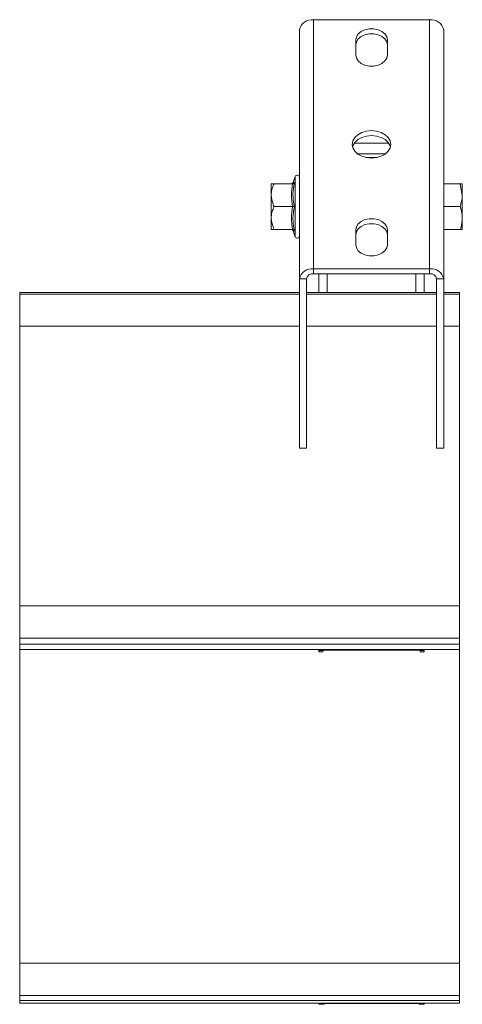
# Model space of a CAD drawing. Header units: millimetres. Extents: x -189 to 390, y -1209 to -93.
# Tile 3 of 5: x 264 to 390, y -1131 to -852. Entities that reach past the tile are written whole.
import ezdxf

# ---------------------------------------------------------------- set-up
doc = ezdxf.new("R2010")
doc.units = ezdxf.units.MM

msp = doc.modelspace()

# ---------------------------------------------------------------- linework, layer by layer
at = {"color": 7, "linetype": 'Continuous', "lineweight": 15}
for p, q in [((380.54, -851.89), (347.54, -851.89)), ((343.54, -854.72), (343.54, -925.43)), ((384.54, -925.43), (384.54, -854.72)), ((359.54, -861.86), (359.54, -857.62)), ((368.54, -857.62), (368.54, -861.86)), ((368.96, -886.92), (359.12, -886.92)), ((368.03, -889.92), (360.05, -889.92)), ((365.64, -890.97), (362.44, -890.97)), ((342.34, -896.38), (341.72, -898.08)), ((335.54, -898.42), (336.34, -898.42)), ((335.54, -898.42), (335.54, -901.67)), ((341.6, -898.42), (336.34, -898.42)), ((341.78, -898.1), (341.76, -898.1)), ((384.54, -898.42), (389.26, -898.42)), ((389.26, -898.42), (389.84, -901.67)), ((389.84, -898.42), (389.26, -898.42)), ((389.84, -901.67), (389.84, -898.42)), ((335.54, -901.67), (335.54, -908.17)), ((389.84, -908.17), (389.84, -901.67)), ((341.6, -904.92), (336.34, -904.92)), ((342.1, -904.92), (341.6, -904.92)), ((384.54, -904.92), (389.26, -904.92)), ((335.54, -911.42), (335.54, -908.17)), ((389.84, -911.42), (389.84, -908.17)), ((335.54, -911.42), (336.34, -911.42)), ((341.6, -911.42), (336.34, -911.42)), ((341.72, -911.76), (342.34, -913.47)), ((341.78, -911.74), (341.76, -911.74)), ((359.54, -915.76), (359.54, -911.52)), ((368.54, -911.52), (368.54, -915.76)), ((384.54, -911.42), (389.26, -911.42)), ((389.26, -911.42), (389.84, -911.42)), ((380.54, -922.6), (347.54, -922.6)), ((380.54, -924.02), (347.54, -924.02)), ((349.04, -929.27), (349.04, -924.02)), ((379.04, -929.27), (379.04, -924.02)), ((343.54, -925.43), (343.54, -973.51)), ((345.54, -925.43), (345.54, -973.51)), ((382.54, -973.51), (382.54, -925.43)), ((384.54, -973.51), (384.54, -925.43)), ((343.54, -929.27), (264.04, -929.27)), ((264.04, -929.27), (264.04, -929.76)), ((343.54, -929.76), (264.04, -929.76)), ((264.04, -929.76), (264.04, -938.86)), ((382.54, -929.27), (345.54, -929.27)), ((382.54, -929.76), (345.54, -929.76)), ((389.04, -929.27), (384.54, -929.27)), ((389.04, -929.76), (384.54, -929.76)), ((389.04, -929.27), (389.04, -929.76)), ((389.04, -929.76), (389.04, -938.86)), ((264.04, -938.86), (343.54, -938.86)), ((264.04, -1018.3), (264.04, -938.86)), ((345.54, -938.86), (382.54, -938.86)), ((384.54, -938.86), (389.04, -938.86)), ((389.04, -1018.3), (389.04, -938.86)), ((345.54, -973.51), (343.54, -973.51)), ((382.54, -973.51), (384.54, -973.51)), ((389.04, -1018.3), (264.04, -1018.3)), ((264.04, -1018.3), (264.04, -1027.4)), ((389.04, -1018.3), (389.04, -1027.4)), ((264.04, -1027.4), (389.04, -1027.4)), ((264.04, -1027.4), (264.04, -1029.15)), ((389.04, -1027.4), (389.04, -1029.15)), ((264.04, -1029.15), (264.04, -1030.7)), ((264.04, -1030.7), (389.04, -1030.7)), ((264.04, -1030.7), (264.04, -1030.7)), ((264.04, -1119.75), (264.04, -1030.7)), ((349.04, -1030.91), (349.04, -1030.7)), ((349.04, -1031.35), (349.04, -1030.91)), ((349.04, -1031.35), (350.24, -1031.35)), ((349.04, -1031.35), (349.04, -1031.35)), ((350.24, -1031.35), (350.24, -1030.91)), ((350.24, -1031.35), (350.24, -1031.35)), ((351.44, -1030.79), (376.64, -1030.79)), ((351.44, -1030.85), (376.64, -1030.85)), ((377.84, -1030.91), (377.84, -1031.35)), ((377.84, -1031.35), (379.04, -1031.35)), ((377.84, -1031.35), (377.84, -1031.35)), ((379.04, -1030.91), (379.04, -1030.7)), ((379.04, -1030.91), (379.04, -1031.35)), ((379.04, -1031.35), (379.04, -1031.35)), ((389.04, -1029.15), (389.04, -1030.7)), ((389.04, -1030.7), (389.04, -1030.7)), ((389.04, -1119.75), (389.04, -1030.7)), ((389.04, -1119.75), (264.04, -1119.75)), ((264.04, -1119.75), (264.04, -1128.85)), ((389.04, -1119.75), (389.04, -1128.85)), ((264.04, -1128.85), (389.04, -1128.85)), ((264.04, -1128.85), (264.04, -1130.29)), ((389.04, -1128.85), (389.04, -1130.29)), ((264.04, -1130.29), (264.04, -1131.06)), ((264.04, -1131.06), (389.04, -1131.06)), ((264.04, -1131.06), (264.04, -1131.06)), ((349.04, -1131.17), (349.04, -1131.06)), ((349.04, -1131.39), (349.04, -1131.17)), ((349.04, -1131.39), (350.54, -1131.39)), ((349.04, -1131.39), (349.04, -1131.39)), ((350.54, -1131.39), (350.54, -1131.17)), ((350.54, -1131.39), (350.54, -1131.39)), ((351.74, -1131.11), (376.34, -1131.11)), ((351.74, -1131.14), (376.34, -1131.14)), ((377.54, -1131.17), (377.54, -1131.39)), ((377.54, -1131.39), (379.04, -1131.39)), ((377.54, -1131.39), (377.54, -1131.39)), ((379.04, -1131.17), (379.04, -1131.06)), ((379.04, -1131.17), (379.04, -1131.39)), ((379.04, -1131.39), (379.04, -1131.39)), ((389.04, -1130.29), (389.04, -1131.06)), ((389.04, -1131.06), (389.04, -1131.06))]:
    msp.add_line(p, q, dxfattribs=at)
at = {"color": 7, "linetype": 'Continuous', "lineweight": 0}
for p, q in [((347.54, -851.89), (347.54, -922.6)), ((380.54, -922.6), (380.54, -851.89)), ((342.34, -913.47), (342.34, -896.38)), ((347.54, -924.02), (347.54, -922.6)), ((351.44, -929.27), (351.44, -924.02)), ((376.64, -929.27), (376.64, -924.02)), ((380.54, -924.02), (380.54, -922.6)), ((345.54, -925.43), (343.54, -925.43)), ((382.54, -925.43), (384.54, -925.43)), ((264.04, -1029.15), (389.04, -1029.15)), ((264.04, -1030.7), (389.04, -1030.7)), ((349.04, -1030.91), (350.24, -1030.91)), ((349.04, -1031.35), (350.24, -1031.35)), ((351.44, -1030.79), (351.44, -1030.7)), ((351.44, -1030.79), (351.44, -1030.85)), ((376.64, -1030.79), (376.64, -1030.7)), ((376.64, -1030.79), (376.64, -1030.85)), ((379.04, -1030.91), (377.84, -1030.91)), ((377.84, -1031.35), (379.04, -1031.35)), ((264.04, -1130.29), (389.04, -1130.29)), ((264.04, -1131.06), (389.04, -1131.06)), ((349.04, -1131.17), (350.54, -1131.17)), ((349.04, -1131.39), (350.54, -1131.39)), ((351.74, -1131.11), (351.74, -1131.06)), ((351.74, -1131.11), (351.74, -1131.14)), ((376.34, -1131.11), (376.34, -1131.06)), ((376.34, -1131.11), (376.34, -1131.14)), ((379.04, -1131.17), (377.54, -1131.17)), ((377.54, -1131.39), (379.04, -1131.39))]:
    msp.add_line(p, q, dxfattribs=at)
at = {"color": 7, "linetype": 'Continuous', "lineweight": 15, "flags": 128}
for points in [[(359.54, -857.62), (359.72, -856.72), (360.25, -855.9), (361.09, -855.22), (362.17, -854.73), (363.4, -854.47), (364.68, -854.47), (365.91, -854.73), (366.99, -855.22), (367.83, -855.9), (368.36, -856.72), (368.54, -857.62)], [(359.54, -859.03), (359.72, -858.14), (360.25, -857.31), (361.09, -856.63), (362.17, -856.14), (363.4, -855.88), (364.68, -855.88), (365.91, -856.14), (366.99, -856.63), (367.83, -857.31), (368.36, -858.14), (368.54, -859.03)], [(368.54, -861.86), (368.36, -862.76), (367.83, -863.58), (366.99, -864.27), (365.91, -864.76), (364.68, -865.01), (363.4, -865.01), (362.17, -864.76), (361.09, -864.27), (360.25, -863.58), (359.72, -862.76), (359.54, -861.86)], [(362.62, -883.49), (364.04, -883.36), (365.46, -883.49), (366.79, -883.88), (367.93, -884.5), (368.8, -885.3), (369.35, -886.24), (369.54, -887.25), (369.35, -888.25), (368.8, -889.19), (367.93, -890), (366.79, -890.61), (365.46, -891), (364.04, -891.14), (362.62, -891), (361.29, -890.61), (360.15, -890), (359.28, -889.19), (358.73, -888.25), (358.54, -887.25), (358.73, -886.24), (359.28, -885.3), (360.15, -884.5), (361.29, -883.88), (362.62, -883.49)], [(358.63, -887.95), (358.73, -887.65), (359.28, -886.72), (360.15, -885.91), (361.29, -885.29), (362.62, -884.9), (364.04, -884.77)], [(364.04, -884.77), (365.46, -884.9), (366.79, -885.29), (367.93, -885.91), (368.8, -886.72), (369.35, -887.65), (369.45, -887.95)], [(359.54, -911.52), (359.72, -910.62), (360.25, -909.8), (361.09, -909.11), (362.17, -908.62), (363.4, -908.37), (364.68, -908.37), (365.91, -908.62), (366.99, -909.11), (367.83, -909.8), (368.36, -910.62), (368.54, -911.52)], [(359.54, -912.93), (359.72, -912.03), (360.25, -911.21), (361.09, -910.53), (362.17, -910.04), (363.4, -909.78), (364.68, -909.78), (365.91, -910.04), (366.99, -910.53), (367.83, -911.21), (368.36, -912.03), (368.54, -912.93)], [(368.54, -915.76), (368.36, -916.65), (367.83, -917.48), (366.99, -918.16), (365.91, -918.65), (364.68, -918.91), (363.4, -918.91), (362.17, -918.65), (361.09, -918.16), (360.25, -917.48), (359.72, -916.65), (359.54, -915.76)]]:
    msp.add_lwpolyline(points, dxfattribs=at)
at = {"color": 7, "linetype": 'Continuous', "lineweight": 15}
for centre, radius, start, end in [((347.04, -855.43), 3.57, 81.9517, 168.578), ((381.04, -855.43), 3.57, 11.422, 98.0483), ((342.92, -896.59), 0.619, 359.9976, 160.0021), ((341.26, -897.94), 0.48, 276.6437, 342.9206), ((341.26, -911.9), 0.48, 17.6691, 83.3736), ((342.92, -913.26), 0.619, 199.9979, 0.0024), ((347.04, -926.14), 3.57, 81.9497, 168.5789), ((347.29, -925.78), 1.79, 81.9512, 168.5785), ((381.04, -926.14), 3.57, 11.4211, 98.0503), ((380.79, -925.78), 1.79, 11.4214, 98.0488), ((350.84, -1042.88), 12.1, 87.1648, 98.5593), ((351.14, -1036.9), 6.05, 87.1666, 98.5574), ((377.24, -1042.88), 12.1, 81.4407, 92.8352), ((376.94, -1036.9), 6.05, 81.4426, 92.8334), ((351.07, -1158.14), 27.04, 88.57, 94.2943), ((351.44, -1143.17), 12.03, 88.5733, 94.292), ((377.01, -1158.14), 27.04, 85.7057, 91.43), ((376.64, -1143.17), 12.03, 85.708, 91.4268)]:
    msp.add_arc(centre, radius, start, end, dxfattribs=at)
for points, knots in [([(336.34, -898.42), (336.15, -898.88), (335.77, -899.79), (335.56, -900.91), (335.54, -901.54), (335.54, -901.67)], [0, 0, 0, 0, 0.437935, 0.880864, 1, 1, 1, 1]), ([(342.1, -898.09), (342.1, -898.09), (342.08, -898.14), (342.02, -898.23), (341.91, -898.34), (341.76, -898.41), (341.66, -898.42), (341.6, -898.42)], [0, 0, 0, 0, 0.006409, 0.253467, 0.510645, 0.751597, 1, 1, 1, 1]), ([(335.54, -901.67), (335.64, -902.54), (335.78, -903.66), (336.23, -904.68), (336.34, -904.92)], [0, 0, 0, 0, 0.7664508, 1, 1, 1, 1]), ([(389.84, -901.67), (389.84, -901.75), (389.83, -902.85), (389.53, -903.93), (389.26, -904.92)], [0, 0, 0, 0, 0.069914, 1, 1, 1, 1]), ([(336.34, -904.92), (336.15, -905.38), (335.77, -906.29), (335.56, -907.41), (335.54, -908.04), (335.54, -908.17)], [0, 0, 0, 0, 0.437935, 0.880864, 1, 1, 1, 1]), ([(389.26, -904.92), (389.49, -905.73), (389.8, -906.8), (389.83, -907.91), (389.84, -908.17)], [0, 0, 0, 0, 0.759159, 1, 1, 1, 1]), ([(335.54, -908.17), (335.64, -909.04), (335.78, -910.16), (336.23, -911.18), (336.34, -911.42)], [0, 0, 0, 0, 0.7664508, 1, 1, 1, 1]), ([(389.84, -908.17), (389.77, -909.03), (389.68, -910.14), (389.34, -911.19), (389.26, -911.42)], [0, 0, 0, 0, 0.774847, 1, 1, 1, 1]), ([(341.6, -911.42), (341.66, -911.43), (341.76, -911.44), (341.91, -911.51), (342.03, -911.62), (342.08, -911.71), (342.1, -911.76), (342.1, -911.76)], [0, 0, 0, 0, 0.248398, 0.489359, 0.74661, 0.993677, 1, 1, 1, 1])]:
    msp.add_open_spline(points, degree=3, knots=knots, dxfattribs=at)
at = {"color": 7, "linetype": 'Continuous', "lineweight": 0}
for points, knots in [([(341.6, -904.92), (341.43, -903.86), (341.09, -901.69), (341.43, -899.52), (341.6, -898.42)], [0, 0, 0, 0, 0.492192, 1, 1, 1, 1]), ([(341.76, -898.1), (341.75, -898.11), (341.61, -898.11), (341.87, -898.1), (342.1, -898.09)], [0, 0, 0, 0, 0.076578, 1, 1, 1, 1]), ([(342.1, -898.09), (342.05, -898.36), (341.77, -899.73), (341.59, -902.05), (341.95, -904.04), (342.1, -904.92)], [0, 0, 0, 0, 0.121876, 0.608063, 1, 1, 1, 1]), ([(341.6, -911.42), (341.43, -910.36), (341.09, -908.19), (341.43, -906.02), (341.6, -904.92)], [0, 0, 0, 0, 0.492192, 1, 1, 1, 1]), ([(342.1, -904.92), (342.05, -905.2), (341.77, -906.56), (341.59, -908.87), (341.95, -910.87), (342.1, -911.76)], [0, 0, 0, 0, 0.1207216, 0.6050836, 1, 1, 1, 1]), ([(342.1, -911.76), (342.05, -911.76), (341.94, -911.75), (341.83, -911.75), (341.78, -911.74)], [0, 0, 0, 0, 0.486145, 1, 1, 1, 1])]:
    msp.add_open_spline(points, degree=3, knots=knots, dxfattribs=at)

doc.saveas('drawing.dxf')
